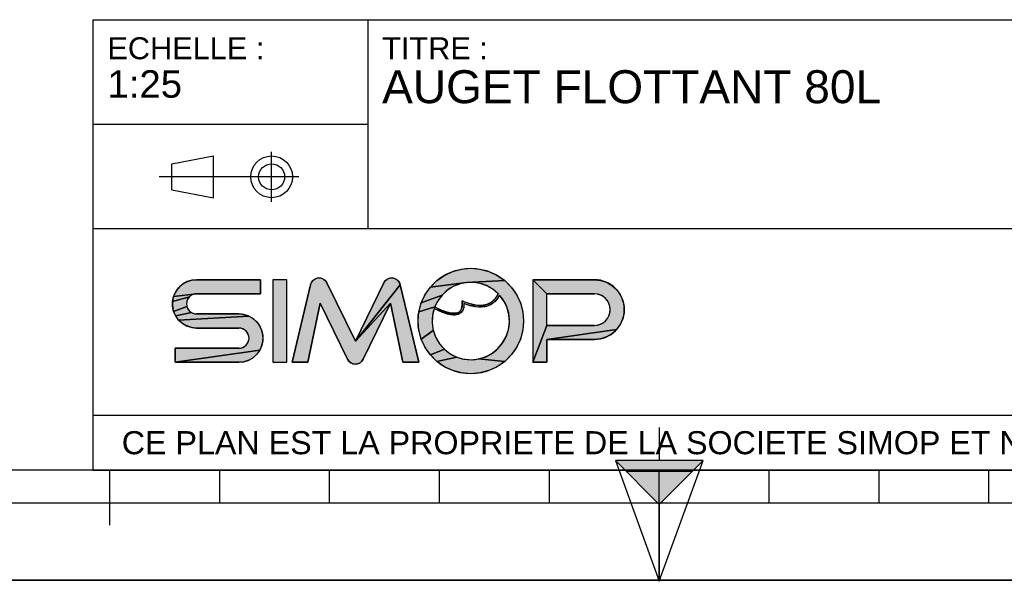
# Model space of a CAD drawing. Header units: millimetres. Extents: x 0 to 297, y 0 to 210.
# Tile 2 of 7: x 90 to 180, y 0 to 51. Entities that reach past the tile are written whole.
import ezdxf

# ---------------------------------------------------------------- set-up
doc = ezdxf.new("R2010")
doc.units = ezdxf.units.MM
doc.header["$LTSCALE"] = 16.335
doc.layers.get('0').update_dxf_attribs({"linetype": 'CONTINUOUS'})
doc.styles.get("Standard").update_dxf_attribs({"font": 'arial.ttf'})

# ---------------------------------------------------------------- blocks, each defined once
blk = doc.blocks.new('MARGEA4_BL0', base_point=(148.514, 105.014))
at = {"color": 7, "linetype": 'Continuous'}
for p, q in [((287.014, 10.014), (10.014, 10.014)), ((98.514, 5.014), (98.514, 10.014)), ((108.514, 7.014), (108.514, 10.014)), ((118.514, 7.014), (118.514, 10.014)), ((128.514, 7.014), (128.514, 10.014)), ((138.514, 7.014), (138.514, 10.014)), ((148.514, 0.014), (148.514, 10.014)), ((158.514, 7.014), (158.514, 10.014)), ((168.514, 7.014), (168.514, 10.014)), ((178.514, 7.014), (178.514, 10.014)), ((248.514, 7.014), (48.514, 7.014)), ((297.014, 0.014), (0.014, 0.014)), ((297.014, 0.014), (0.014, 0.014))]:
    blk.add_line(p, q, dxfattribs=at)
blk = doc.blocks.new('REPERE_ORIENTATION_BL1', base_point=(148.516, 6.898))
at = {"color": 7, "linetype": 'Continuous'}
for p, q in [((148.516, 13.898), (148.516, 10.898)), ((148.516, 6.898), (144.516, 10.898)), ((152.516, 10.898), (144.516, 10.898)), ((144.516, 10.898), (148.516, -0.102)), ((148.516, 6.898), (152.516, 10.898)), ((148.516, -0.102), (152.516, 10.898)), ((151.516, 9.898), (145.516, 9.898)), ((148.516, 6.898), (148.516, -0.102))]:
    blk.add_line(p, q, dxfattribs=at)
blk.add_solid([(144.516, 10.898), (148.516, 6.898), (152.516, 10.898)], dxfattribs=at)
blk = doc.blocks.new('ISO_BL3', base_point=(109.359, 36.711))
at = {"color": 2, "linetype": 'Continuous'}
for p, q in [((104.158, 37.894), (107.956, 38.612)), ((107.956, 34.81), (107.956, 38.612)), ((113.239, 34.434), (113.239, 38.988)), ((104.158, 35.528), (104.158, 37.894)), ((115.7, 36.711), (103.019, 36.711)), ((104.158, 35.528), (107.956, 34.81))]:
    blk.add_line(p, q, dxfattribs=at)
for radius in [1.901, 1.183]:
    blk.add_circle((113.239, 36.711), radius, dxfattribs=at)
blk = doc.blocks.new('LOGO-SIMOP-2009_BL4', base_point=(124.77, 23.589))
at = {"linetype": 'Continuous'}
for points in [[(131.363, 28.389), (132.197, 28.316), (133.005, 28.1), (133.763, 27.746), (134.449, 27.266), (130.961, 27.086), (127.686, 26.675), (128.278, 27.266), (128.963, 27.746), (129.722, 28.1), (130.53, 28.316)], [(105.954, 27.301), (106.412, 27.349), (112.22, 27.349), (112.22, 26.069), (106.412, 26.069), (104.319, 25.829), (104.507, 26.249), (104.777, 26.621), (105.119, 26.929), (105.517, 27.159)], [(117.578, 27.509), (117.792, 27.474), (117.99, 27.382), (118.155, 27.24), (118.276, 27.059), (120.86, 21.749), (124.06, 25.217), (121.579, 20.119), (121.455, 19.934), (121.284, 19.791), (121.08, 19.7), (120.86, 19.669), (120.639, 19.7), (120.436, 19.791), (120.265, 19.934), (120.141, 20.119), (117.66, 25.217), (116.54, 19.829), (115.1, 19.829), (116.778, 26.894), (116.857, 27.097), (116.987, 27.271), (117.16, 27.404), (117.362, 27.485)], [(123.927, 27.474), (124.142, 27.509), (124.358, 27.485), (124.56, 27.404), (124.732, 27.271), (124.863, 27.097), (124.941, 26.894), (120.86, 21.749), (123.444, 27.059), (123.565, 27.24), (123.73, 27.382)], [(124.06, 25.217), (120.86, 21.749), (124.941, 26.894), (126.62, 19.829), (125.18, 19.829)], [(129.751, 26.718), (129.215, 26.377), (128.749, 25.946), (126.853, 25.231), (127.207, 25.989), (127.686, 26.675), (130.961, 27.086), (130.34, 26.957)], [(131.596, 27.101), (130.961, 27.086), (134.449, 27.266), (135.04, 26.675), (135.52, 25.989), (135.874, 25.231), (136.091, 24.423), (136.163, 23.589), (136.091, 22.756), (135.874, 21.947), (135.52, 21.189), (135.04, 20.504), (134.449, 19.912), (132.075, 20.142), (132.717, 20.34), (133.309, 20.655), (133.83, 21.078), (134.262, 21.592), (134.588, 22.178), (134.798, 22.816), (134.882, 23.482), (134.838, 24.152), (134.668, 24.801), (134.378, 25.407), (133.978, 25.946), (133.719, 25.545), (133.436, 25.258), (133.098, 25.04), (132.731, 24.907), (132.159, 25.009), (132.592, 25.042), (132.968, 25.156), (133.314, 25.364), (133.6, 25.651), (133.861, 26.069), (133.375, 26.478), (132.823, 26.792), (132.224, 27.002)], [(138.292, 26.069), (137.012, 27.349), (142.612, 27.349), (143.177, 27.29), (143.718, 27.114), (144.211, 26.83), (144.633, 26.449), (144.967, 25.989), (145.199, 25.47), (145.317, 24.913), (145.317, 24.345), (145.199, 23.789), (144.967, 23.269), (144.633, 22.809), (138.292, 21.909), (138.292, 19.829), (137.012, 19.829), (138.292, 23.189), (142.612, 23.189), (142.956, 23.231), (143.281, 23.354), (143.567, 23.551), (143.797, 23.811), (143.958, 24.119), (144.041, 24.456), (144.041, 24.803), (143.958, 25.14), (143.797, 25.447), (143.567, 25.707), (143.281, 25.904), (142.956, 26.027), (142.612, 26.069)], [(105.952, 25.946), (105.761, 25.8), (104.224, 25.379), (104.319, 25.829), (106.412, 26.069), (106.174, 26.038)], [(105.523, 25.387), (105.492, 25.149), (105.523, 24.911), (104.319, 24.469), (104.224, 24.919), (104.224, 25.379), (105.761, 25.8), (105.615, 25.609)], [(128.368, 25.438), (128.084, 24.869), (126.636, 24.423), (126.853, 25.231), (128.749, 25.946)], [(131.146, 25.202), (131.682, 25.062), (131.315, 24.983), (130.744, 25.179), (130.717, 24.821), (130.631, 24.565), (130.48, 24.354), (130.273, 24.213), (130.001, 24.3), (130.178, 24.346), (130.347, 24.448), (130.481, 24.62), (130.552, 24.815), (130.583, 25.063), (130.563, 25.429)], [(105.761, 24.499), (105.952, 24.352), (104.507, 24.049), (104.319, 24.469), (105.523, 24.911), (105.615, 24.689)], [(110.717, 24.181), (111.155, 24.039), (104.777, 23.677), (104.507, 24.049), (105.952, 24.352), (106.174, 24.26), (106.412, 24.229), (110.26, 24.229)], [(128.084, 24.869), (128.432, 24.7), (128.441, 24.519), (128.029, 24.718), (127.876, 24.064), (127.849, 23.394), (127.95, 22.73), (126.853, 21.947), (126.636, 22.756), (126.563, 23.589), (126.636, 24.423)], [(128.738, 24.565), (129.026, 24.456), (129.312, 24.368), (129.161, 24.244), (128.799, 24.369), (128.441, 24.519), (128.432, 24.7)], [(129.788, 24.29), (130.001, 24.3), (130.273, 24.213), (130.034, 24.143), (129.77, 24.13), (129.472, 24.167), (129.161, 24.244), (129.312, 24.368), (129.552, 24.315)], [(132.159, 25.009), (132.731, 24.907), (132.312, 24.85), (131.842, 24.874), (131.315, 24.983), (131.682, 25.062)], [(111.553, 23.809), (111.895, 23.501), (112.165, 23.129), (112.352, 22.709), (112.448, 22.259), (112.448, 21.799), (112.352, 21.349), (112.165, 20.929), (104.452, 19.829), (104.452, 21.109), (110.26, 21.109), (110.498, 21.14), (110.72, 21.232), (110.91, 21.379), (111.057, 21.569), (111.148, 21.791), (111.18, 22.029), (111.148, 22.267), (111.057, 22.489), (110.91, 22.68), (110.72, 22.826), (110.498, 22.918), (110.26, 22.949), (106.412, 22.949), (105.954, 22.997), (105.517, 23.139), (105.119, 23.369), (104.777, 23.677), (111.155, 24.039)], [(128.175, 22.098), (128.516, 21.52), (128.961, 21.017), (127.686, 20.504), (127.207, 21.189), (126.853, 21.947), (127.95, 22.73)], [(143.177, 21.969), (142.612, 21.909), (138.292, 21.909), (144.633, 22.809), (144.211, 22.429), (143.718, 22.144)], [(110.717, 19.877), (110.26, 19.829), (104.452, 19.829), (112.165, 20.929), (111.895, 20.557), (111.553, 20.249), (111.155, 20.019)], [(129.493, 20.607), (130.093, 20.307), (128.278, 19.912), (127.686, 20.504), (128.961, 21.017)], [(131.408, 20.069), (132.075, 20.142), (134.449, 19.912), (133.763, 19.432), (133.005, 19.079), (132.197, 18.862), (131.363, 18.789), (130.53, 18.862), (129.722, 19.079), (128.963, 19.432), (128.278, 19.912), (130.093, 20.307), (130.739, 20.125)]]:
    blk.add_hatch(color=2, dxfattribs=at).paths.add_polyline_path(points)
at = {"color": 2, "linetype": 'Continuous'}
for p, q in [((128.963, 27.746), (129.722, 28.1)), ((129.722, 28.1), (130.53, 28.316)), ((130.53, 28.316), (131.363, 28.389)), ((131.363, 28.389), (132.197, 28.316)), ((132.197, 28.316), (133.005, 28.1)), ((133.005, 28.1), (133.763, 27.746)), ((104.777, 26.621), (105.119, 26.929)), ((105.119, 26.929), (105.517, 27.159)), ((105.517, 27.159), (105.954, 27.301)), ((105.954, 27.301), (106.412, 27.349)), ((116.778, 26.894), (116.857, 27.097)), ((116.857, 27.097), (116.987, 27.271)), ((116.987, 27.271), (117.16, 27.404)), ((117.16, 27.404), (117.362, 27.485)), ((117.362, 27.485), (117.578, 27.509)), ((117.578, 27.509), (117.792, 27.474)), ((117.792, 27.474), (117.99, 27.382)), ((117.99, 27.382), (118.155, 27.24)), ((118.155, 27.24), (118.276, 27.059)), ((124.941, 26.894), (120.86, 21.749)), ((123.444, 27.059), (123.565, 27.24)), ((123.565, 27.24), (123.73, 27.382)), ((123.73, 27.382), (123.927, 27.474)), ((123.927, 27.474), (124.142, 27.509)), ((124.142, 27.509), (124.358, 27.485)), ((124.358, 27.485), (124.56, 27.404)), ((124.56, 27.404), (124.732, 27.271)), ((124.732, 27.271), (124.863, 27.097)), ((124.863, 27.097), (124.941, 26.894)), ((127.686, 26.675), (128.278, 27.266)), ((130.961, 27.086), (127.686, 26.675)), ((128.278, 27.266), (128.963, 27.746)), ((130.34, 26.957), (129.751, 26.718)), ((130.961, 27.086), (130.34, 26.957)), ((134.449, 27.266), (130.961, 27.086)), ((131.596, 27.101), (130.961, 27.086)), ((132.224, 27.002), (131.596, 27.101)), ((132.823, 26.792), (132.224, 27.002)), ((133.763, 27.746), (134.449, 27.266)), ((134.449, 27.266), (135.04, 26.675)), ((138.292, 26.069), (137.012, 27.349)), ((142.612, 27.349), (143.177, 27.29)), ((143.177, 27.29), (143.718, 27.114)), ((143.718, 27.114), (144.211, 26.83)), ((104.319, 25.829), (104.507, 26.249)), ((106.412, 26.069), (104.319, 25.829)), ((104.507, 26.249), (104.777, 26.621)), ((106.174, 26.038), (105.952, 25.946)), ((106.412, 26.069), (106.174, 26.038)), ((126.853, 25.231), (127.207, 25.989)), ((127.207, 25.989), (127.686, 26.675)), ((129.215, 26.377), (128.749, 25.946)), ((129.751, 26.718), (129.215, 26.377)), ((133.375, 26.478), (132.823, 26.792)), ((133.861, 26.069), (133.375, 26.478)), ((133.6, 25.651), (133.861, 26.069)), ((135.04, 26.675), (135.52, 25.989)), ((135.52, 25.989), (135.874, 25.231)), ((142.956, 26.027), (142.612, 26.069)), ((143.281, 25.904), (142.956, 26.027)), ((144.211, 26.83), (144.633, 26.449)), ((144.633, 26.449), (144.967, 25.989)), ((144.967, 25.989), (145.199, 25.47)), ((104.224, 25.379), (104.319, 25.829)), ((105.761, 25.8), (104.224, 25.379)), ((104.224, 24.919), (104.224, 25.379)), ((105.523, 25.387), (105.492, 25.149)), ((105.492, 25.149), (105.523, 24.911)), ((105.615, 25.609), (105.523, 25.387)), ((105.761, 25.8), (105.615, 25.609)), ((105.952, 25.946), (105.761, 25.8)), ((124.06, 25.217), (120.86, 21.749)), ((126.636, 24.423), (126.853, 25.231)), ((128.749, 25.946), (126.853, 25.231)), ((128.368, 25.438), (128.084, 24.869)), ((128.749, 25.946), (128.368, 25.438)), ((130.583, 25.063), (130.563, 25.429)), ((130.563, 25.429), (131.146, 25.202)), ((130.744, 25.179), (130.717, 24.821)), ((131.315, 24.983), (130.744, 25.179)), ((131.146, 25.202), (131.682, 25.062)), ((132.592, 25.042), (132.968, 25.156)), ((132.968, 25.156), (133.314, 25.364)), ((133.436, 25.258), (133.098, 25.04)), ((133.314, 25.364), (133.6, 25.651)), ((133.719, 25.545), (133.436, 25.258)), ((133.978, 25.946), (133.719, 25.545)), ((134.378, 25.407), (133.978, 25.946)), ((134.668, 24.801), (134.378, 25.407)), ((135.874, 25.231), (136.091, 24.423)), ((143.567, 25.707), (143.281, 25.904)), ((143.797, 25.447), (143.567, 25.707)), ((143.958, 25.14), (143.797, 25.447)), ((144.041, 24.803), (143.958, 25.14)), ((145.199, 25.47), (145.317, 24.913)), ((104.319, 24.469), (104.224, 24.919)), ((105.523, 24.911), (104.319, 24.469)), ((104.507, 24.049), (104.319, 24.469)), ((105.952, 24.352), (104.507, 24.049)), ((105.523, 24.911), (105.615, 24.689)), ((105.615, 24.689), (105.761, 24.499)), ((105.761, 24.499), (105.952, 24.352)), ((105.952, 24.352), (106.174, 24.26)), ((106.174, 24.26), (106.412, 24.229)), ((110.26, 24.229), (110.717, 24.181)), ((126.563, 23.589), (126.636, 24.423)), ((128.084, 24.869), (126.636, 24.423)), ((128.029, 24.718), (127.876, 24.064)), ((128.441, 24.519), (128.029, 24.718)), ((128.084, 24.869), (128.432, 24.7)), ((128.432, 24.7), (128.738, 24.565)), ((128.432, 24.7), (128.441, 24.519)), ((128.799, 24.369), (128.441, 24.519)), ((128.738, 24.565), (129.026, 24.456)), ((129.161, 24.244), (128.799, 24.369)), ((129.026, 24.456), (129.312, 24.368)), ((129.312, 24.368), (129.161, 24.244)), ((129.472, 24.167), (129.161, 24.244)), ((129.312, 24.368), (129.552, 24.315)), ((129.552, 24.315), (129.788, 24.29)), ((129.788, 24.29), (130.001, 24.3)), ((130.001, 24.3), (130.178, 24.346)), ((130.273, 24.213), (130.001, 24.3)), ((130.273, 24.213), (130.034, 24.143)), ((130.178, 24.346), (130.347, 24.448)), ((130.48, 24.354), (130.273, 24.213)), ((130.347, 24.448), (130.481, 24.62)), ((130.631, 24.565), (130.48, 24.354)), ((130.481, 24.62), (130.552, 24.815)), ((130.552, 24.815), (130.583, 25.063)), ((130.717, 24.821), (130.631, 24.565)), ((131.682, 25.062), (131.315, 24.983)), ((131.842, 24.874), (131.315, 24.983)), ((131.682, 25.062), (132.159, 25.009)), ((132.312, 24.85), (131.842, 24.874)), ((132.159, 25.009), (132.592, 25.042)), ((132.731, 24.907), (132.159, 25.009)), ((132.731, 24.907), (132.312, 24.85)), ((133.098, 25.04), (132.731, 24.907)), ((134.838, 24.152), (134.668, 24.801)), ((136.091, 24.423), (136.163, 23.589)), ((143.958, 24.119), (144.041, 24.456)), ((144.041, 24.456), (144.041, 24.803)), ((145.317, 24.345), (145.199, 23.789)), ((145.317, 24.913), (145.317, 24.345)), ((104.777, 23.677), (104.507, 24.049)), ((111.155, 24.039), (104.777, 23.677)), ((105.119, 23.369), (104.777, 23.677)), ((105.517, 23.139), (105.119, 23.369)), ((110.717, 24.181), (111.155, 24.039)), ((111.155, 24.039), (111.553, 23.809)), ((111.553, 23.809), (111.895, 23.501)), ((111.895, 23.501), (112.165, 23.129)), ((126.636, 22.756), (126.563, 23.589)), ((127.876, 24.064), (127.849, 23.394)), ((127.849, 23.394), (127.95, 22.73)), ((129.77, 24.13), (129.472, 24.167)), ((130.034, 24.143), (129.77, 24.13)), ((134.798, 22.816), (134.882, 23.482)), ((134.882, 23.482), (134.838, 24.152)), ((136.163, 23.589), (136.091, 22.756)), ((142.956, 23.231), (143.281, 23.354)), ((143.281, 23.354), (143.567, 23.551)), ((143.567, 23.551), (143.797, 23.811)), ((143.797, 23.811), (143.958, 24.119)), ((145.199, 23.789), (144.967, 23.269)), ((105.954, 22.997), (105.517, 23.139)), ((106.412, 22.949), (105.954, 22.997)), ((110.498, 22.918), (110.26, 22.949)), ((110.72, 22.826), (110.498, 22.918)), ((110.91, 22.68), (110.72, 22.826)), ((111.057, 22.489), (110.91, 22.68)), ((111.148, 22.267), (111.057, 22.489)), ((112.165, 23.129), (112.352, 22.709)), ((112.352, 22.709), (112.448, 22.259)), ((126.853, 21.947), (126.636, 22.756)), ((127.95, 22.73), (126.853, 21.947)), ((127.95, 22.73), (128.175, 22.098)), ((134.588, 22.178), (134.798, 22.816)), ((136.091, 22.756), (135.874, 21.947)), ((138.292, 23.189), (137.012, 19.829)), ((144.633, 22.809), (138.292, 21.909)), ((142.612, 23.189), (142.956, 23.231)), ((144.211, 22.429), (143.718, 22.144)), ((144.633, 22.809), (144.211, 22.429)), ((144.967, 23.269), (144.633, 22.809)), ((110.91, 21.379), (111.057, 21.569)), ((111.057, 21.569), (111.148, 21.791)), ((111.18, 22.029), (111.148, 22.267)), ((111.148, 21.791), (111.18, 22.029)), ((112.448, 21.799), (112.352, 21.349)), ((112.448, 22.259), (112.448, 21.799)), ((127.207, 21.189), (126.853, 21.947)), ((128.175, 22.098), (128.516, 21.52)), ((128.516, 21.52), (128.961, 21.017)), ((133.83, 21.078), (134.262, 21.592)), ((134.262, 21.592), (134.588, 22.178)), ((135.874, 21.947), (135.52, 21.189)), ((143.177, 21.969), (142.612, 21.909)), ((143.718, 22.144), (143.177, 21.969)), ((112.165, 20.929), (104.452, 19.829)), ((110.26, 21.109), (110.498, 21.14)), ((110.498, 21.14), (110.72, 21.232)), ((110.72, 21.232), (110.91, 21.379)), ((112.165, 20.929), (111.895, 20.557)), ((112.352, 21.349), (112.165, 20.929)), ((127.686, 20.504), (127.207, 21.189)), ((128.961, 21.017), (127.686, 20.504)), ((128.961, 21.017), (129.493, 20.607)), ((132.717, 20.34), (133.309, 20.655)), ((133.309, 20.655), (133.83, 21.078)), ((135.52, 21.189), (135.04, 20.504)), ((110.717, 19.877), (110.26, 19.829)), ((111.155, 20.019), (110.717, 19.877)), ((111.553, 20.249), (111.155, 20.019)), ((111.895, 20.557), (111.553, 20.249)), ((120.265, 19.934), (120.141, 20.119)), ((120.436, 19.791), (120.265, 19.934)), ((120.639, 19.7), (120.436, 19.791)), ((121.284, 19.791), (121.08, 19.7)), ((121.455, 19.934), (121.284, 19.791)), ((121.579, 20.119), (121.455, 19.934)), ((128.278, 19.912), (127.686, 20.504)), ((130.093, 20.307), (128.278, 19.912)), ((128.963, 19.432), (128.278, 19.912)), ((129.493, 20.607), (130.093, 20.307)), ((130.093, 20.307), (130.739, 20.125)), ((130.739, 20.125), (131.408, 20.069)), ((131.408, 20.069), (132.075, 20.142)), ((132.075, 20.142), (132.717, 20.34)), ((134.449, 19.912), (132.075, 20.142)), ((134.449, 19.912), (133.763, 19.432)), ((135.04, 20.504), (134.449, 19.912)), ((120.86, 19.669), (120.639, 19.7)), ((121.08, 19.7), (120.86, 19.669)), ((129.722, 19.079), (128.963, 19.432)), ((130.53, 18.862), (129.722, 19.079)), ((131.363, 18.789), (130.53, 18.862)), ((132.197, 18.862), (131.363, 18.789)), ((133.005, 19.079), (132.197, 18.862)), ((133.763, 19.432), (133.005, 19.079))]:
    blk.add_line(p, q, dxfattribs=at)
at = {"color": 7, "linetype": 'Continuous'}
for p, q in [((112.22, 27.349), (106.412, 27.349)), ((112.22, 26.069), (112.22, 27.349)), ((113.34, 27.349), (113.34, 19.829)), ((114.62, 27.349), (113.34, 27.349)), ((114.62, 19.829), (114.62, 27.349)), ((116.778, 26.894), (115.1, 19.829)), ((120.86, 21.749), (118.276, 27.059)), ((123.444, 27.059), (120.86, 21.749)), ((126.62, 19.829), (124.941, 26.894)), ((142.612, 27.349), (137.012, 27.349)), ((137.012, 27.349), (137.012, 19.829)), ((106.412, 26.069), (112.22, 26.069)), ((138.292, 26.069), (142.612, 26.069)), ((138.292, 23.189), (138.292, 26.069)), ((116.54, 19.829), (117.66, 25.217)), ((117.66, 25.217), (120.141, 20.119)), ((121.579, 20.119), (124.06, 25.217)), ((124.06, 25.217), (125.18, 19.829)), ((110.26, 24.229), (106.412, 24.229)), ((106.412, 22.949), (110.26, 22.949)), ((142.612, 23.189), (138.292, 23.189)), ((138.292, 21.909), (142.612, 21.909)), ((138.292, 19.829), (138.292, 21.909)), ((104.452, 21.109), (104.452, 19.829)), ((110.26, 21.109), (104.452, 21.109)), ((104.452, 19.829), (110.26, 19.829)), ((113.34, 19.829), (114.62, 19.829)), ((115.1, 19.829), (116.54, 19.829)), ((125.18, 19.829), (126.62, 19.829)), ((137.012, 19.829), (138.292, 19.829))]:
    blk.add_line(p, q, dxfattribs=at)
at = {"color": 2, "linetype": 'Continuous'}
for points in [[(131.363, 28.389), (132.197, 28.316), (133.005, 28.1), (133.763, 27.746), (134.449, 27.266), (130.961, 27.086), (127.686, 26.675), (128.278, 27.266), (128.963, 27.746), (129.722, 28.1), (130.53, 28.316), (131.363, 28.389)], [(105.954, 27.301), (106.412, 27.349), (112.22, 27.349), (112.22, 26.069), (106.412, 26.069), (104.319, 25.829), (104.507, 26.249), (104.777, 26.621), (105.119, 26.929), (105.517, 27.159), (105.954, 27.301)], [(117.578, 27.509), (117.792, 27.474), (117.99, 27.382), (118.155, 27.24), (118.276, 27.059), (120.86, 21.749), (124.06, 25.217), (121.579, 20.119), (121.455, 19.934), (121.284, 19.791), (121.08, 19.7), (120.86, 19.669), (120.639, 19.7), (120.436, 19.791), (120.265, 19.934), (120.141, 20.119), (117.66, 25.217), (116.54, 19.829), (115.1, 19.829), (116.778, 26.894), (116.857, 27.097), (116.987, 27.271), (117.16, 27.404), (117.362, 27.485), (117.578, 27.509)], [(123.927, 27.474), (124.142, 27.509), (124.358, 27.485), (124.56, 27.404), (124.732, 27.271), (124.863, 27.097), (124.941, 26.894), (120.86, 21.749), (123.444, 27.059), (123.565, 27.24), (123.73, 27.382), (123.927, 27.474)], [(124.06, 25.217), (120.86, 21.749), (124.941, 26.894), (126.62, 19.829), (125.18, 19.829), (124.06, 25.217)], [(129.751, 26.718), (129.215, 26.377), (128.749, 25.946), (126.853, 25.231), (127.207, 25.989), (127.686, 26.675), (130.961, 27.086), (130.34, 26.957), (129.751, 26.718)], [(131.596, 27.101), (130.961, 27.086), (134.449, 27.266), (135.04, 26.675), (135.52, 25.989), (135.874, 25.231), (136.091, 24.423), (136.163, 23.589), (136.091, 22.756), (135.874, 21.947), (135.52, 21.189), (135.04, 20.504), (134.449, 19.912), (132.075, 20.142), (132.717, 20.34), (133.309, 20.655), (133.83, 21.078), (134.262, 21.592), (134.588, 22.178), (134.798, 22.816), (134.882, 23.482), (134.838, 24.152), (134.668, 24.801), (134.378, 25.407), (133.978, 25.946), (133.719, 25.545), (133.436, 25.258), (133.098, 25.04), (132.731, 24.907), (132.159, 25.009), (132.592, 25.042), (132.968, 25.156), (133.314, 25.364), (133.6, 25.651), (133.861, 26.069), (133.375, 26.478), (132.823, 26.792), (132.224, 27.002), (131.596, 27.101)], [(138.292, 26.069), (137.012, 27.349), (142.612, 27.349), (143.177, 27.29), (143.718, 27.114), (144.211, 26.83), (144.633, 26.449), (144.967, 25.989), (145.199, 25.47), (145.317, 24.913), (145.317, 24.345), (145.199, 23.789), (144.967, 23.269), (144.633, 22.809), (138.292, 21.909), (138.292, 19.829), (137.012, 19.829), (138.292, 23.189), (142.612, 23.189), (142.956, 23.231), (143.281, 23.354), (143.567, 23.551), (143.797, 23.811), (143.958, 24.119), (144.041, 24.456), (144.041, 24.803), (143.958, 25.14), (143.797, 25.447), (143.567, 25.707), (143.281, 25.904), (142.956, 26.027), (142.612, 26.069), (138.292, 26.069)], [(105.952, 25.946), (105.761, 25.8), (104.224, 25.379), (104.319, 25.829), (106.412, 26.069), (106.174, 26.038), (105.952, 25.946)], [(105.523, 25.387), (105.492, 25.149), (105.523, 24.911), (104.319, 24.469), (104.224, 24.919), (104.224, 25.379), (105.761, 25.8), (105.615, 25.609), (105.523, 25.387)], [(128.368, 25.438), (128.084, 24.869), (126.636, 24.423), (126.853, 25.231), (128.749, 25.946), (128.368, 25.438)], [(131.146, 25.202), (131.682, 25.062), (131.315, 24.983), (130.744, 25.179), (130.717, 24.821), (130.631, 24.565), (130.48, 24.354), (130.273, 24.213), (130.001, 24.3), (130.178, 24.346), (130.347, 24.448), (130.481, 24.62), (130.552, 24.815), (130.583, 25.063), (130.563, 25.429), (131.146, 25.202)], [(105.761, 24.499), (105.952, 24.352), (104.507, 24.049), (104.319, 24.469), (105.523, 24.911), (105.615, 24.689), (105.761, 24.499)], [(110.717, 24.181), (111.155, 24.039), (104.777, 23.677), (104.507, 24.049), (105.952, 24.352), (106.174, 24.26), (106.412, 24.229), (110.26, 24.229), (110.717, 24.181)], [(128.084, 24.869), (128.432, 24.7), (128.441, 24.519), (128.029, 24.718), (127.876, 24.064), (127.849, 23.394), (127.95, 22.73), (126.853, 21.947), (126.636, 22.756), (126.563, 23.589), (126.636, 24.423), (128.084, 24.869)], [(128.738, 24.565), (129.026, 24.456), (129.312, 24.368), (129.161, 24.244), (128.799, 24.369), (128.441, 24.519), (128.432, 24.7), (128.738, 24.565)], [(129.788, 24.29), (130.001, 24.3), (130.273, 24.213), (130.034, 24.143), (129.77, 24.13), (129.472, 24.167), (129.161, 24.244), (129.312, 24.368), (129.552, 24.315), (129.788, 24.29)], [(132.159, 25.009), (132.731, 24.907), (132.312, 24.85), (131.842, 24.874), (131.315, 24.983), (131.682, 25.062), (132.159, 25.009)], [(111.553, 23.809), (111.895, 23.501), (112.165, 23.129), (112.352, 22.709), (112.448, 22.259), (112.448, 21.799), (112.352, 21.349), (112.165, 20.929), (104.452, 19.829), (104.452, 21.109), (110.26, 21.109), (110.498, 21.14), (110.72, 21.232), (110.91, 21.379), (111.057, 21.569), (111.148, 21.791), (111.18, 22.029), (111.148, 22.267), (111.057, 22.489), (110.91, 22.68), (110.72, 22.826), (110.498, 22.918), (110.26, 22.949), (106.412, 22.949), (105.954, 22.997), (105.517, 23.139), (105.119, 23.369), (104.777, 23.677), (111.155, 24.039), (111.553, 23.809)], [(128.175, 22.098), (128.516, 21.52), (128.961, 21.017), (127.686, 20.504), (127.207, 21.189), (126.853, 21.947), (127.95, 22.73), (128.175, 22.098)], [(143.177, 21.969), (142.612, 21.909), (138.292, 21.909), (144.633, 22.809), (144.211, 22.429), (143.718, 22.144), (143.177, 21.969)], [(110.717, 19.877), (110.26, 19.829), (104.452, 19.829), (112.165, 20.929), (111.895, 20.557), (111.553, 20.249), (111.155, 20.019), (110.717, 19.877)], [(129.493, 20.607), (130.093, 20.307), (128.278, 19.912), (127.686, 20.504), (128.961, 21.017), (129.493, 20.607)], [(131.408, 20.069), (132.075, 20.142), (134.449, 19.912), (133.763, 19.432), (133.005, 19.079), (132.197, 18.862), (131.363, 18.789), (130.53, 18.862), (129.722, 19.079), (128.963, 19.432), (128.278, 19.912), (130.093, 20.307), (130.739, 20.125), (131.408, 20.069)]]:
    blk.add_lwpolyline(points, dxfattribs=at)
at = {"color": 7, "linetype": 'Continuous'}
blk.add_circle((131.363, 23.589), 4.8, dxfattribs=at)
for centre, radius, start, end in [((106.412, 25.149), 2.2, 90, 270), ((117.556, 26.709), 0.8, 25.94945, 166.63548), ((124.163, 26.709), 0.8, 13.36452, 154.05055), ((131.363, 23.589), 3.52, 44.79283, 158.67631), ((142.612, 24.629), 2.72, 270, 90), ((106.412, 25.149), 0.92, 90, 270), ((142.612, 24.629), 1.44, 270, 90), ((131.363, 23.589), 3.52, 161.30052, 42.02671), ((110.26, 22.029), 2.2, 270, 90), ((110.26, 22.029), 0.92, 270, 90), ((120.86, 20.469), 0.8, 205.94945, 334.05055)]:
    blk.add_arc(centre, radius, start, end, dxfattribs=at)
blk.add_open_spline([(133.861, 26.069), (133.691, 25.725), (133.278, 25.242), (132.495, 24.966), (131.587, 25.038), (130.914, 25.273), (130.563, 25.429)], degree=3, dxfattribs=at)
for points, knots in [([(130.744, 25.179), (130.749, 25.009), (130.71, 24.645), (130.441, 24.241), (129.948, 24.097), (129.39, 24.163), (128.75, 24.373), (128.275, 24.593), (128.029, 24.718)], [0, 0, 0, 0, 0.118516, 0.29564, 0.472763, 0.649887, 0.82701, 1, 1, 1, 1]), ([(130.563, 25.429), (130.59, 25.221), (130.59, 24.88), (130.467, 24.544), (130.244, 24.35), (129.836, 24.25), (129.149, 24.376), (128.458, 24.678), (128.084, 24.869)], [0, 0, 0, 0, 0.125, 0.25, 0.375, 0.5, 0.75, 1, 1, 1, 1]), ([(133.978, 25.946), (133.742, 25.491), (133.106, 24.892), (131.957, 24.786), (131.132, 25.023), (130.744, 25.179)], [0, 0, 0, 0, 0.345264, 0.703638, 1, 1, 1, 1])]:
    blk.add_open_spline(points, degree=3, knots=knots, dxfattribs=at)
at = {"color": 2, "linetype": 'Continuous'}
for points in [[(113.34, 19.829), (113.34, 27.349), (114.62, 19.829), (114.62, 27.349)], [(138.292, 23.189), (137.012, 19.829), (138.292, 26.069), (137.012, 27.349)]]:
    blk.add_solid(points, dxfattribs=at)
blk = doc.blocks.new('*T6')
at = {"color": 2, "linetype": 'Continuous'}
for p, q in [((0, 0), (0, 41)), ((0, 41), (190, 41)), ((25, 22), (25, 41)), ((170, 5), (170, 41)), ((190, 0), (190, 41)), ((0, 31.5), (25, 31.5)), ((0, 22), (190, 22)), ((110, 5), (110, 22)), ((170, 15), (190, 15)), ((0, 5), (190, 5)), ((0, 0), (190, 0))]:
    blk.add_line(p, q, dxfattribs=at)
at = {"color": 5, "linetype": 'Continuous', "line_spacing_factor": 0.9}
for s, insert, char_height, width, attachment_point in [('ECHELLE :\\P\\H2.5;1:25', (1.28, 39.4), 2, 28.52045, 1), ('TITRE :\\P\\H3.0;AUGET FLOTTANT 80L\\P\\H2.0; \\P \\P ', (26.28, 39.4), 2, 90.66914, 1), ('A4', (180, 34), 5, 17.0632, 2), ('REFERENCE PRODUIT :\\P\\H3.0;AF2/6018/080', (111.28, 20.4), 2, 64.13383, 1), ('FR', (180, 20), 3, 11.15242, 2), ('FOLIO :  \\P\\H3.0;1/1', (180, 12.812), 1.5, 17.19703, 2), ('CE PLAN EST LA PROPRIETE DE LA SOCIETE SIMOP ET NE PEUT ETRE REPRODUIT OU COMMUNIQUE SANS SON AUTORISATION', (95, 3.55), 2.1, 368.8974, 2)]:
    blk.add_mtext(s, dxfattribs=dict(at, insert=insert, char_height=char_height, width=width, attachment_point=attachment_point))

msp = doc.modelspace()

# ---------------------------------------------------------------- linework, layer by layer
at = {"color": 7, "linetype": 'Continuous'}
msp.add_line((0, 0), (297, 0), dxfattribs=at)

# ---------------------------------------------------------------- block references
at = {"color": 2, "linetype": 'Continuous'}
for name, p in [('MARGEA4_BL0', (148.514, 105.014)), ('ISO_BL3', (109.359, 36.711)), ('LOGO-SIMOP-2009_BL4', (124.77, 23.589)), ('REPERE_ORIENTATION_BL1', (148.516, 6.898))]:
    msp.add_blockref(name, p, dxfattribs=at)
msp.add_blockref('*T6', (97.014, 10.014))

doc.saveas('drawing.dxf')
